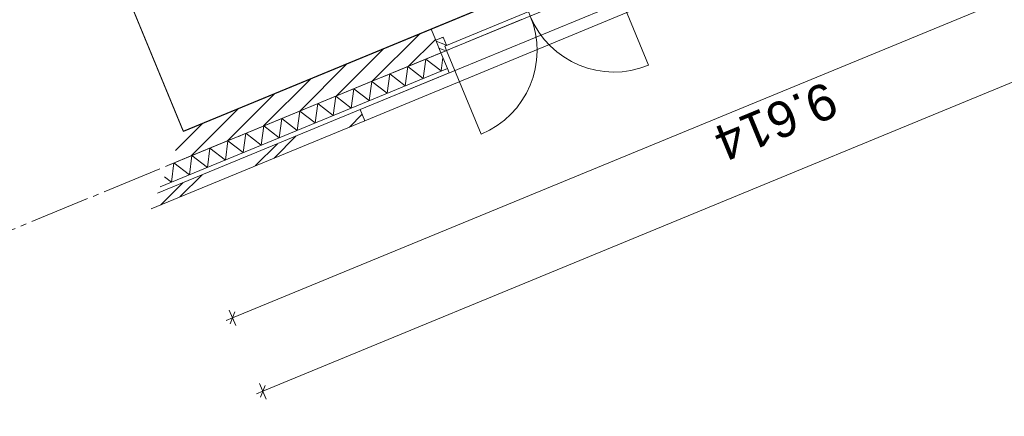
# Model space of a CAD drawing. Header units: millimetres. Extents: x -76965 to 1081933, y -21129 to 30747.
# Tile 114 of 129: x 1015503 to 1023684, y -20571 to -17274. Entities that reach past the tile are written whole.
import ezdxf
from ezdxf.enums import TextEntityAlignment as Align

# ---------------------------------------------------------------- set-up
doc = ezdxf.new("R2010")
doc.units = ezdxf.units.MM
doc.header["$MEASUREMENT"] = 0
doc.linetypes.add('B0204', pattern=[650, 500, -50, 50, -50])
for name, color, linetype in [('007 Stramien', 7, 'Continuous'), ('021 Buitenwanden', 7, 'Continuous'), ('021 Buitenwanden 2D arcering', 7, 'Continuous'), ('021 Buitenwanden Deuren', 7, 'Continuous'), ('021 Buitenwanden Doorsnede-arcering', 7, 'Continuous'), ('021 Buitenwanden Laagscheidingslijnen', 7, 'Continuous'), ('021 Buitenwanden Ramen', 7, 'Continuous'), ('023 Dekvloer', 7, 'Continuous'), ('102 Teksten ruimten _ Zones Zone omranding', 7, 'Continuous'), ('160 Presentatie_Aankleding 2D', 7, 'Continuous')]:
    doc.layers.add(name, color=color, linetype=linetype)
doc.styles.add('GENERATED_STYLE_1', font='txt')
doc.dimstyles.new('GENERATED_STYLE__1', dxfattribs={"dimtxt": 300, "dimasz": 71.25, "dimexe": 0.18, "dimexo": 0, "dimgap": 0.09, "dimtad": 1, "dimdec": 0, "dimzin": 0, "dimdsep": 46, "dimtxsty": 'GENERATED_STYLE_1', "dimblk": 'ARROWHEAD_6', "dimblk1": 'ARROWHEAD_6', "dimblk2": 'ARROWHEAD_6', "dimcen": 0.09, "dimclrd": 1, "dimclre": 1, "dimclrt": 2, "dimadec": 1, "dimazin": 0, "dimtfac": 1, "dimtdec": 4, "dimtmove": 0, "dimatfit": 3, "dimfxl": 1, "dimtolj": 1, "dimtzin": 0, "dimarcsym": 0})
pattern_1 = [(45, (0, 0), (-31.8198, 31.8198), [])]

# ---------------------------------------------------------------- blocks, each defined once
blk = doc.blocks.new('Slab_802_2', base_point=(1079394.5, 7603))
at = {"layer": '023 Dekvloer', "color": 1, "linetype": 'Continuous', "lineweight": 0, "flags": 128}
blk.add_lwpolyline([(1079394.5, 7603), (1016862.5, -18201.4), (1009614, -636), (1043377.2, 13296.7), (1042629.5, 15108.5), (1071398.3, 26980.2)], close=True, dxfattribs=at)
blk = doc.blocks.new('*D1490', base_point=(1082002.8, 0))
at = {"layer": '160 Presentatie_Aankleding 2D', "color": 1, "linetype": 'Continuous', "lineweight": 0}
for p, q in [((1034847.3, -12499.3), (1026158, -16085)), ((1026131.2, -16020), (1026184.8, -16150)), ((1026158, -16085), (1017271, -19752.3)), ((1026137.7, -16133.9), (1026178.4, -16036)), ((1017244.2, -19687.3), (1017297.8, -19817.3)), ((1017291.3, -19703.3), (1017250.6, -19801.3)), ((1017271, -19752.3), (1017219, -19773.8))]:
    blk.add_line(p, q, dxfattribs=at)
at = {"layer": '160 Presentatie_Aankleding 2D', "color": 2, "lineweight": 0, "insert": (1022211.5, -17778.4), "char_height": 300, "attachment_point": 7, "rotation": 202.42397, "style": 'GENERATED_STYLE_1'}
blk.add_mtext('\\A1;{\\fArial|b0|i0|c0|p38;9.614}', dxfattribs=at)
blk = doc.blocks.new('ARROWHEAD_6')
at = {"color": 0, "linetype": 'Continuous', "lineweight": 0}
for p, q in [((0, 0), (-1, 0)), ((-0.5, -0.5), (0.5, 0.5))]:
    blk.add_line(p, q, dxfattribs=at)
blk = doc.blocks.new('*D1491', base_point=(1082002.8, 0))
at = {"layer": '160 Presentatie_Aankleding 2D', "color": 1, "linetype": 'Continuous', "lineweight": 0}
for p, q in [((1080423.5, 5670.3), (1080477.2, 5540.3)), ((1080430, 5556.3), (1080470.7, 5654.2)), ((1080450.4, 5605.3), (1017522.7, -20362.4)), ((1080502.4, 5626.7), (1080450.4, 5605.3)), ((1017522.7, -20362.4), (1017470.8, -20383.9)), ((1017495.9, -20297.4), (1017549.6, -20427.4)), ((1017543.1, -20313.5), (1017502.4, -20411.4))]:
    blk.add_line(p, q, dxfattribs=at)
at = {"layer": '160 Presentatie_Aankleding 2D', "color": 2, "lineweight": 0, "insert": (1049588.8, -7195), "char_height": 300, "attachment_point": 7, "rotation": 202.42397, "style": 'GENERATED_STYLE_1'}
blk.add_mtext('\\A1;{\\fArial|b0|i0|c0|p38;68.075}', dxfattribs=at)
blk = doc.blocks.new('*X1495', base_point=(1082002.8, 0))
at = {"layer": '021 Buitenwanden Doorsnede-arcering', "color": 250, "linetype": 'Continuous', "lineweight": 0, "true_color": 0x3f3f3f}
for p, q in [((1018705.8, -17823.7), (1018727.1, -17663.4)), ((1018855.3, -17762), (1018727.1, -17663.4)), ((1018855.3, -17762), (1018876.6, -17601.8)), ((1019004.7, -17700.4), (1018876.6, -17601.8)), ((1019004.7, -17700.4), (1019019.5, -17589.4)), ((1018556.4, -17885.3), (1018577.7, -17725.1)), ((1018705.8, -17823.7), (1018577.7, -17725.1)), ((1018407, -17947), (1018428.3, -17786.8)), ((1018556.4, -17885.3), (1018428.3, -17786.8)), ((1018108.1, -18070.3), (1018129.4, -17910.1)), ((1018257.5, -18008.7), (1018129.4, -17910.1)), ((1018257.5, -18008.7), (1018278.8, -17848.4)), ((1018407, -17947), (1018278.8, -17848.4)), ((1017958.7, -18132), (1017980, -17971.8)), ((1018108.1, -18070.3), (1017980, -17971.8)), ((1017809.2, -18193.7), (1017830.5, -18033.4)), ((1017958.7, -18132), (1017830.5, -18033.4)), ((1017510.3, -18317), (1017531.7, -18156.8)), ((1017659.8, -18255.3), (1017531.7, -18156.8)), ((1017659.8, -18255.3), (1017681.1, -18095.1)), ((1017809.2, -18193.7), (1017681.1, -18095.1)), ((1017360.9, -18378.7), (1017382.2, -18218.4)), ((1017510.3, -18317), (1017382.2, -18218.4)), ((1017211.5, -18440.3), (1017232.8, -18280.1)), ((1017360.9, -18378.7), (1017232.8, -18280.1)), ((1016912.6, -18563.7), (1016933.9, -18403.4)), ((1017062, -18502), (1016933.9, -18403.4)), ((1017062, -18502), (1017083.4, -18341.8)), ((1017211.5, -18440.3), (1017083.4, -18341.8)), ((1016763.2, -18625.3), (1016784.5, -18465.1)), ((1016912.6, -18563.7), (1016784.5, -18465.1)), ((1016763.2, -18625.3), (1016704.9, -18580.5))]:
    blk.add_line(p, q, dxfattribs=at)
blk = doc.blocks.new('R nis rechthoekig 17_4')
at = {"layer": '021 Buitenwanden Ramen', "color": 1, "linetype": 'Continuous', "lineweight": 0}
for p, q in [((-1202.7, 100), (1202.7, 100)), ((-1202.7, 100), (-1202.7, 0)), ((1202.7, 0), (1202.7, 100)), ((-1202.7, 0), (1202.7, 0))]:
    blk.add_line(p, q, dxfattribs=at)
blk.add_point((1202.7, 100), dxfattribs=at)
blk = doc.blocks.new('D2a bi h 17_2')
at = {"layer": '021 Buitenwanden 2D arcering', "linetype": 'Continuous', "lineweight": 0, "true_color": 0x000000}
h = blk.add_hatch(dxfattribs=at)
h.set_pattern_fill('310_Naaldhout__01__0001', color=18, style=0, pattern_type=2)
h.set_pattern_definition(pattern_1)
h.paths.add_polyline_path([(-802.7, 0), (-802.7, -114), (-769.2, -114), (-769.2, 0)])
h = blk.add_hatch(dxfattribs=at)
h.set_pattern_fill('310_Naaldhout__01__0001', color=18, style=0, pattern_type=2)
h.set_pattern_definition(pattern_1)
h.paths.add_polyline_path([(-769.2, 0), (-769.2, -114), (-752.7, -114), (-752.7, 0)])
h = blk.add_hatch(dxfattribs=at)
h.set_pattern_fill('310_Naaldhout__01__0001', color=18, style=0, pattern_type=2)
h.set_pattern_definition(pattern_1)
h.paths.add_polyline_path([(752.7, 0), (752.7, -114), (769.2, -114), (769.2, 0)])
h = blk.add_hatch(dxfattribs=at)
h.set_pattern_fill('310_Naaldhout__01__0001', color=18, style=0, pattern_type=2)
h.set_pattern_definition(pattern_1)
h.paths.add_polyline_path([(802.7, 0), (769.2, 0), (769.2, -114), (802.7, -114)])
h = blk.add_hatch(dxfattribs=at)
h.set_pattern_fill('310_Naaldhout__01__0001', color=18, style=0, pattern_type=2)
h.set_pattern_definition(pattern_1)
h.paths.add_polyline_path([(-752.7, -40), (-752.7, -114), (-735.7, -114), (-735.7, -40)])
h = blk.add_hatch(dxfattribs=at)
h.set_pattern_fill('310_Naaldhout__01__0001', color=18, style=0, pattern_type=2)
h.set_pattern_definition(pattern_1)
h.paths.add_polyline_path([(752.7, -40), (735.7, -40), (735.7, -114), (752.7, -114)])
at = {"layer": '021 Buitenwanden Deuren', "color": 9, "linetype": 'Continuous', "lineweight": 0}
for p, q in [((-752.7, 0), (-752.7, 752.7)), ((752.7, 0), (752.7, 752.7))]:
    blk.add_line(p, q, dxfattribs=at)
at = {"layer": '021 Buitenwanden Deuren', "color": 1, "linetype": 'Continuous', "lineweight": 0}
for p, q in [((-802.7, 0), (-735.7, 0)), ((-752.7, 0), (752.7, 0)), ((-752.7, -40), (-752.7, 0)), ((0, 0), (0, -40)), ((735.7, 0), (802.7, 0)), ((752.7, 0), (752.7, -40)), ((752.7, -40), (-752.7, -40)), ((-735.7, -40), (-735.7, -114)), ((735.7, -40), (735.7, -114)), ((-802.7, -114), (-735.7, -114)), ((735.7, -114), (802.7, -114))]:
    blk.add_line(p, q, dxfattribs=at)
at = {"layer": '021 Buitenwanden Deuren', "color": 2, "linetype": 'Continuous', "lineweight": 0}
for p, q in [((-802.7, -114), (-802.7, 0)), ((802.7, -114), (802.7, 0))]:
    blk.add_line(p, q, dxfattribs=at)
at = {"layer": '021 Buitenwanden Deuren', "color": 9, "linetype": 'Continuous', "lineweight": 0}
for centre, start, end in [((-752.7, 0), 0, 90), ((752.7, 0), 90, 180)]:
    blk.add_arc(centre, 752.7, start, end, dxfattribs=at)
blk = doc.blocks.new('Wall_98_2', base_point=(1042982.9, -7422.6))
at = {"layer": '021 Buitenwanden Doorsnede-arcering', "linetype": 'Continuous', "lineweight": 0, "true_color": 0x000000}
h = blk.add_hatch(dxfattribs=at)
h.set_pattern_fill('130_Kalkzandsteen_0002', color=18, style=0, pattern_type=2)
h.set_pattern_definition([(45, (1082002.82, 0), (-88.38835, 88.38835), [])])
h.paths.add_polyline_path([(1016862.5, -18201.4), (1016746.3, -18480.9), (1019003, -17549.6), (1018959.5, -17444.2), (1018921.4, -17351.8)])
h = blk.add_hatch(dxfattribs=at)
h.set_pattern_fill('145_Baksteen_0002', color=18, style=0, pattern_type=2)
h.set_pattern_definition([(45, (1082002.82, 0), (-229.8097, 229.8097), []), (45, (1081956.86, 45.96), (-229.8097, 229.8097), [])])
h.paths.add_polyline_path([(1016648.6, -18715.9), (1016594.3, -18846.5), (1018370.3, -18113.6), (1018332.2, -18021.1)])
at = {"layer": '021 Buitenwanden', "color": 2, "linetype": 'Continuous', "lineweight": 0}
for p, q in [((1018921.4, -17351.8), (1018959.5, -17444.2)), ((1018959.5, -17444.2), (1019003, -17549.6))]:
    blk.add_line(p, q, dxfattribs=at)
at = {"layer": '021 Buitenwanden', "color": 254, "linetype": 'Continuous', "lineweight": 0, "true_color": 0xdfdfdf}
blk.add_line((1019003, -17549.6), (1019056.4, -17679), dxfattribs=at)
at = {"layer": '021 Buitenwanden', "color": 1, "linetype": 'Continuous', "lineweight": 0}
for p in [(1019071.7, -17716), (1018370.3, -18113.6)]:
    blk.add_line(p, (1018332.2, -18021.1), dxfattribs=at)
at = {"layer": '021 Buitenwanden', "color": 9, "linetype": 'Continuous', "lineweight": 0}
blk.add_line((1019056.4, -17679), (1019071.7, -17716), dxfattribs=at)
at = {"layer": '021 Buitenwanden', "color": 2, "linetype": 'Continuous', "lineweight": 0, "flags": 128}
blk.add_lwpolyline([(1018921.4, -17351.8), (1016862.5, -18201.4)], dxfattribs=at)
at = {"layer": '021 Buitenwanden', "color": 3, "linetype": 'Continuous', "lineweight": 0, "flags": 128}
blk.add_lwpolyline([(1016594.3, -18846.5), (1018370.3, -18113.6)], dxfattribs=at)
at = {"layer": '021 Buitenwanden Laagscheidingslijnen', "color": 2, "linetype": 'Continuous', "lineweight": 0}
blk.add_line((1016746.3, -18480.9), (1019003, -17549.6), dxfattribs=at)
at = {"layer": '021 Buitenwanden Laagscheidingslijnen', "color": 1, "linetype": 'Continuous', "lineweight": 0}
blk.add_line((1016670.3, -18663.7), (1019056.4, -17679), dxfattribs=at)
at = {"layer": '021 Buitenwanden Laagscheidingslijnen', "color": 3, "linetype": 'Continuous', "lineweight": 0}
blk.add_line((1016648.6, -18715.9), (1018332.2, -18021.1), dxfattribs=at)
at = {"layer": '021 Buitenwanden', "color": 1, "lineweight": 0}
blk.add_blockref('*X1495', (1082002.8, 0), dxfattribs=at)
at = {"layer": '021 Buitenwanden Deuren', "color": 1, "linetype": 'Continuous', "lineweight": 0, "xscale": -1, "zscale": 1000, "rotation": 202.4239728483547}
blk.add_blockref('D2a bi h 17_2', (1019745, -17243.4), dxfattribs=at)
at = {"layer": '021 Buitenwanden Ramen', "color": 1, "linetype": 'Continuous', "lineweight": 0, "zscale": 1000, "rotation": 202.4239728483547}
blk.add_blockref('R nis rechthoekig 17_4', (1019443.9, -17562.4), dxfattribs=at)
blk = doc.blocks.new('Standard grid marker_3')
at = {"layer": '007 Stramien', "color": 6, "linetype": 'B0204', "lineweight": 0}
blk.add_line((64151.8, 0), (73151.8, 0), dxfattribs=at)
at = {"layer": '007 Stramien', "color": 6, "lineweight": 0, "style": 'GENERATED_STYLE_1'}
for tag, p in [('AC_MarkerText_1_0', (-250, 10)), ('AC_MarkerText_1_1', (73401.8, 10))]:
    blk.add_attdef(tag, text='', height=175, dxfattribs=at).set_placement(p, align=Align.MIDDLE_CENTER)

msp = doc.modelspace()

# ---------------------------------------------------------------- linework, layer by layer
at = {"layer": '102 Teksten ruimten _ Zones Zone omranding', "color": 9, "linetype": 'Continuous', "lineweight": 0, "true_color": 0xcec5b0, "flags": 128}
msp.add_lwpolyline([(1015738.4, -15477.5), (1016863.3, -18203.4), (1022896.8, -15713.7), (1021771.9, -12987.7)], close=True, dxfattribs=at)

# ---------------------------------------------------------------- block references
at = {"layer": '007 Stramien', "color": 1, "linetype": 'Continuous', "lineweight": 0, "zscale": 1000, "rotation": 202.423973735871}
msp.add_blockref('Standard grid marker_3', (1081375.9, 8189.2), dxfattribs=at)
at = {"layer": '021 Buitenwanden', "color": 1, "lineweight": 0}
msp.add_blockref('Wall_98_2', (1042982.9, -7422.6), dxfattribs=at)
at = {"layer": '023 Dekvloer', "color": 1, "linetype": 'Continuous', "lineweight": 0}
msp.add_blockref('Slab_802_2', (1079394.5, 7603), dxfattribs=at)

# ---------------------------------------------------------------- dimensions: what is measured, and where the dimension line sits
at = {"layer": '160 Presentatie_Aankleding 2D', "color": 1, "linetype": 'Continuous', "lineweight": 0}
for base, p1, picture, middle in [((1017522.7, -20362.4), (1080536.4, 5396.7), '*D1491', (1049066.7, -7572.7)), ((1017271, -19752.3), (1026495.9, -16903.6), '*D1490', (1021794.6, -18112.8))]:
    dim = msp.add_linear_dim(base=base, p1=p1, p2=(1017608.8, -20570.9), angle=202.42397, dimstyle='GENERATED_STYLE__1', dxfattribs=at)
    dim.commit()
    dim.dimension.update_dxf_attribs({"geometry": picture, "text_midpoint": middle, "dimtype": 160, "text_rotation": 202.42397})

doc.saveas('drawing.dxf')
